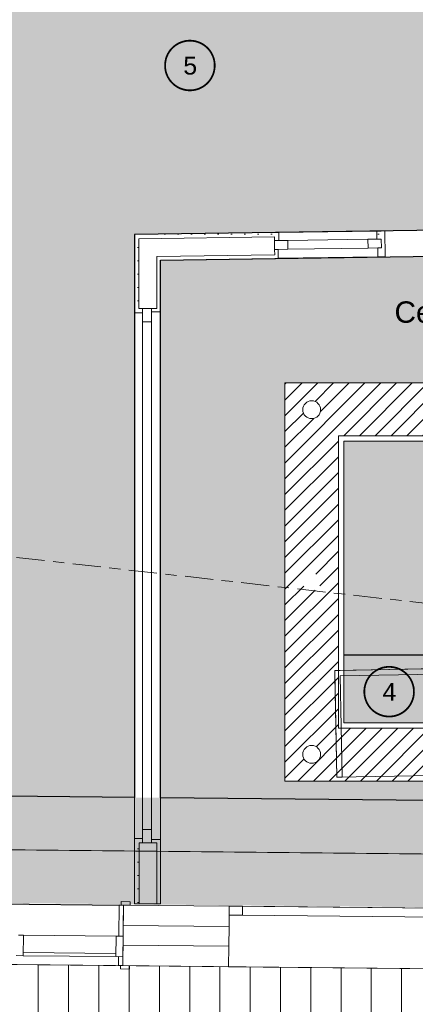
# Model space of a CAD drawing. Header units: millimetres. Extents: x -115474967 to 444143, y -74377 to 241828222.
# Tile 78 of 256: x -23618 to -21396, y 37920 to 43446. Entities that reach past the tile are written whole.
import ezdxf

# ---------------------------------------------------------------- set-up
doc = ezdxf.new("R2010")
doc.units = ezdxf.units.MM
doc.header["$MEASUREMENT"] = 0
for name, pattern in [('Block C$0$DASHED2', [0.375, 0.25, -0.125]), ('Centre', [31.75, 6.35, -4.7625, 15.875, -4.7625]), ('PHANTOM', [2.5, 1.25, -0.25, 0.25, -0.25, 0.25, -0.25])]:
    doc.linetypes.add(name, pattern=pattern)
for name, color, linetype in [('0-HACH', 9, 'Continuous'), ('00-3 Elev 01', 7, 'Continuous'), ('00-5 Grid 01', 9, 'PHANTOM'), ('A-DOOR NUMBERS', 7, 'Continuous')]:
    doc.layers.add(name, color=color, linetype=linetype)
for name, color, linetype, lineweight in [('1HATCH', 8, 'Continuous', 0), ('2 Windows', 1, 'Continuous', 25), ('A_WALL LOAD_Pen_No__161', 1, 'Continuous', 5), ('TEXT-2', 140, 'Continuous', 50)]:
    doc.layers.add(name, color=color, linetype=linetype, lineweight=lineweight)
doc.styles.add('ARIAL', font='arial.ttf')
pattern_1 = [(0, (-370653.09, -39732.55), (0, 75), [0, -75])]

msp = doc.modelspace()

# ---------------------------------------------------------------- hatches: boundary and pattern name
at = {"layer": '0-HACH', "ltscale": 5, "transparency": 33554559}
h = msp.add_hatch(dxfattribs=at)
h.set_pattern_fill('ANSI31', color=9, scale=500)
h.set_pattern_definition([(45, (2841.23, -19986.67), (-44.194174, 44.194174), [])])
h.paths.add_polyline_path([(-19858.33641, 41111.35789), (-19858.33641, 39469.83624), (-21827.7187, 39469.83624), (-21827.7187, 41111.35789)], flags=16)
edge = h.paths.add_edge_path()
edge.add_arc((-19708.33641, 39322.94558), 50, 0, 360)
edge = h.paths.add_edge_path()
edge.add_arc((-19708.33641, 40290.02258), 50, 0, 360)
edge = h.paths.add_edge_path()
edge.add_arc((-19708.33641, 41257.09959), 50, 0, 360)
edge = h.paths.add_edge_path()
edge.add_arc((-20843.02755, 41257.09959), 50, 0, 360)
edge = h.paths.add_edge_path()
edge.add_arc((-21977.7187, 41257.09959), 50, 0, 360)
edge = h.paths.add_edge_path()
edge.add_arc((-21977.7187, 39322.94558), 50, 0, 360)
edge = h.paths.add_edge_path()
edge.add_arc((-21977.7187, 40290.02258), 50, 0, 360)
edge = h.paths.add_edge_path()
edge.add_arc((-20843.02755, 39322.94558), 50, 0, 360)
h.paths.add_polyline_path([(-19558.33641, 41407.09959), (-22127.7187, 41407.09959), (-22127.7187, 39172.94558), (-19558.33641, 39172.94558)])
at = {"layer": '00-5 Grid 01', "linetype": 'ByBlock', "lineweight": 0, "true_color": 0xc7c8ca}
h = msp.add_hatch(dxfattribs=at)
h.set_pattern_fill('HATCH__GYPSUM', color=9, style=0, pattern_type=2)
h.set_pattern_definition(pattern_1)
h.paths.add_polyline_path([(-22972.74196, 42240.10502), (-22947.73796, 42215.45995), (-22187.11218, 42226.33426), (-22187.46955, 42251.33171)])
h = msp.add_hatch(dxfattribs=at)
h.set_pattern_fill('HATCH__GYPSUM', color=9, style=0, pattern_type=2)
h.set_pattern_definition(pattern_1)
h.paths.add_polyline_path([(-22947.73797, 42215.45997), (-22972.74196, 42240.10505), (-22972.67457, 41825.91303), (-22947.67457, 41825.91709)])
h = msp.add_hatch(dxfattribs=at)
h.set_pattern_fill('HATCH__GYPSUM', color=9, style=0, pattern_type=2)
h.set_pattern_definition(pattern_1)
h.paths.add_polyline_path([(-21587.53086, 42259.90875), (-21612.52831, 42259.55137), (-21611.88503, 42214.55597), (-21586.88759, 42214.91334), (-21587.17349, 42234.9113)])
h = msp.add_hatch(dxfattribs=at)
h.set_pattern_fill('HATCH__GYPSUM', color=9, style=0, pattern_type=2)
h.set_pattern_definition(pattern_1)
h.paths.add_polyline_path([(-22947.18642, 38825.91714), (-22972.18642, 38825.91306), (-22972.13081, 38484.25024), (-22947.13084, 38484.25432)])
h = msp.add_hatch(dxfattribs=at)
h.set_pattern_fill('PATTERN__DECK_II', color=9, style=0, pattern_type=2)
h.set_pattern_definition([(90, (-370653.1, -39732.55), (-170, 0), [])])
h.paths.add_polyline_path([(-24791.2793, 38155.42772), (-24899.99028, 35175.17037), (-21787.91622, 35052.7176), (-21692.45372, 37459.02348), (-21683.66339, 37680.6016), (-12732.89904, 37340.2223), (-12604.53983, 38030.72146), (-24630.48216, 38153.8315)])
at = {"layer": '1HATCH', "true_color": 0x636466, "transparency": 33554687}
h = msp.add_hatch(dxfattribs=at)
h.set_pattern_fill('AR-SAND', color=251, scale=50)
h.set_pattern_definition([(37.5, (8722.58, -59453.4), (-3.14967, 96.34119), [0, -76, 0, -85, 0, -81.25]), (7.5, (8722.58, -59453.4), (88.48884, 141.1073), [0, -41, 0, -68.5, 0, -26.25]), (327.5, (8661.08, -59453.4), (155.70709, 0.28295), [0, -25, 0, -90, 0, -117.5]), (317.5, (8661.08, -59453.4), (150.30633, 43.88378), [0, -12.5, 0, -59, 0, -67.5])])
h.paths.add_polyline_path([(-24974.0809, 44566.98805), (-17608.2382, 43741.36444), (-17249.60836, 46941.97918), (-12027.67829, 46356.86018), (-12833.18036, 42021.00784), (-14651.68424, 42359.06721), (-22972.74196, 42240.10505), (-22972.22783, 39080.39579), (-24974.0809, 39100.5989)])
h = msp.add_hatch(dxfattribs=at)
h.set_pattern_fill('AR-SAND', color=251, scale=50, angle=-7e-12)
h.paths.add_polyline_path([(-13262.24646, 38382.41493), (-24973.50811, 38501.97963), (-24973.50811, 39100.6379), (-13396.85774, 38983.80401), (-12027.1055, 46356.89918), (-11428.33354, 46289.80658), (-12898.997, 38378.74895), (-12899.78618, 38378.75691)])
h = msp.add_hatch(dxfattribs=at)
h.set_pattern_fill('AR-SAND', color=251, scale=50)
h.set_pattern_definition([(37.5, (4361.576, -29726.68), (-3.14967, 96.34119), [0, -76, 0, -85, 0, -81.25]), (7.5, (4361.58, -29726.68), (88.48884, 141.1073), [0, -41, 0, -68.5, 0, -26.25]), (327.5, (4300.076, -29726.68), (155.70709, 0.28295), [0, -25, 0, -90, 0, -117.5]), (317.5, (4300.08, -29726.68), (150.30633, 43.88378), [0, -12.5, 0, -59, 0, -67.5])])
h.paths.add_polyline_path([(-19557.76362, 39172.98458), (-22127.14591, 39172.98458), (-22127.14591, 41407.13859), (-19557.76362, 41407.13859)], flags=16)
h.paths.add_polyline_path([(-22827.14591, 39078.97638), (-18858.79498, 39038.92698), (-18827.84292, 42154.37867), (-22827.14591, 42097.20256)])
h = msp.add_hatch(dxfattribs=at)
h.set_pattern_fill('BOX', color=251, scale=50)
h.set_pattern_definition([(90, (4361.003, -29726.72), (-50, 6e-12), []), (90, (4373.503, -29726.72), (-50, 6e-12), []), (360, (4361.003, -29726.72), (6e-12, 50), [-12.5, 12.5]), (360, (4361.003, -29714.22), (6e-12, 50), [-12.5, 12.5]), (360, (4361.003, -29701.72), (6e-12, 50), [12.5, -12.5]), (360, (4361.003, -29689.22), (6e-12, 50), [12.5, -12.5]), (90, (4386.003, -29726.72), (-50, 6e-12), [12.5, -12.5]), (90, (4398.503, -29726.72), (-50, 6e-12), [12.5, -12.5])])
h.paths.add_polyline_path([(-21797.7187, 41081.35789), (-19888.33641, 41081.35789), (-19888.33641, 39499.83624), (-21797.7187, 39499.83624)])

# ---------------------------------------------------------------- linework, layer by layer
at = {"layer": '0-HACH', "color": 9, "linetype": 'Block C$0$DASHED2', "ltscale": 5, "transparency": 33554559, "const_width": 5}
msp.add_lwpolyline([(-11728.19468, 46323.40612), (-13147.92737, 38681.27648), (-24973.50811, 38800.62262)], dxfattribs=at)
at = {"layer": '00-3 Elev 01'}
for p, q in [((-21797.7187, 39881.35789), (-19888.33641, 39881.35789)), ((-24534.66296, 38492.82026), (-23034.74142, 38477.47566))]:
    msp.add_line(p, q, dxfattribs=at)
for points in [[(-24974.0809, 44566.98805), (-17608.2382, 43741.36444), (-17249.60836, 46941.97918), (-12027.67829, 46356.86018), (-12833.18036, 42021.00784), (-14651.68424, 42359.06721), (-22972.74196, 42240.10505), (-22972.22783, 39080.39579), (-24974.0809, 39100.5989)], [(-22827.14583, 42097.20256), (-18827.84285, 42154.37868), (-18858.7949, 39038.92699), (-22826.65472, 39078.97143)]]:
    msp.add_lwpolyline(points, close=True, dxfattribs=at)
at = {"layer": '00-5 Grid 01', "color": 9, "linetype": 'ByBlock', "lineweight": 0, "true_color": 0xc7c8ca}
for p, q in [((-22947.73797, 42215.45996), (-22947.67457, 41825.9171)), ((-22187.11219, 42226.33426), (-22947.73795, 42215.45997)), ((-22187.46956, 42251.33171), (-22162.47211, 42251.68909)), ((-22187.46956, 42251.33171), (-22162.47211, 42251.68909)), ((-22187.11218, 42226.33426), (-22186.82628, 42206.33631)), ((-21612.52831, 42259.55137), (-22162.47211, 42251.68909)), ((-22161.82883, 42206.69368), (-22162.47211, 42251.68909)), ((-22161.82883, 42206.69368), (-22162.47211, 42251.68909)), ((-21661.87992, 42213.84121), (-21586.88759, 42214.91334)), ((-21587.53086, 42259.90875), (-21612.52831, 42259.55137)), ((-21587.53087, 42259.90875), (-21612.52831, 42259.55138)), ((-21611.88503, 42214.55597), (-21612.52831, 42259.55137)), ((-21611.88503, 42214.55597), (-21612.52831, 42259.55137)), ((-21586.88759, 42214.91335), (-21611.88503, 42214.55596)), ((-21587.53086, 42259.90875), (-21567.53291, 42260.19465)), ((-21586.17283, 42164.91845), (-21586.88759, 42214.91334)), ((-21586.17283, 42164.91845), (-21586.88759, 42214.91334)), ((-21567.53291, 42260.19465), (-21565.46012, 42115.20946)), ((-21567.53291, 42260.19465), (-21565.46012, 42115.20946)), ((-22186.82628, 42206.33631), (-22111.83394, 42207.40844)), ((-22186.82628, 42206.33631), (-22161.82883, 42206.69368)), ((-22186.11153, 42156.34142), (-22186.82628, 42206.33631)), ((-22186.11153, 42156.34142), (-22186.82628, 42206.33631)), ((-22186.11153, 42156.34142), (-22186.82628, 42206.33631)), ((-22111.83394, 42207.40844), (-21661.87992, 42213.84121)), ((-22111.83394, 42207.40844), (-22111.11919, 42157.41355)), ((-21661.16517, 42163.84632), (-22111.11919, 42157.41355)), ((-21661.16517, 42163.84632), (-21661.87992, 42213.84121)), ((-21586.17283, 42164.91845), (-21661.16517, 42163.84632)), ((-21586.17284, 42164.91845), (-21606.17079, 42164.63254)), ((-21606.17079, 42164.63255), (-21605.45604, 42114.63766)), ((-21606.17079, 42164.63255), (-21605.45604, 42114.63766)), ((-22847.72191, 42116.8796), (-22185.68267, 42126.34448)), ((-22847.67457, 41825.93337), (-22847.72189, 42116.87963)), ((-22111.11919, 42157.41355), (-22186.11153, 42156.34142)), ((-22186.11153, 42156.34142), (-22166.11357, 42156.62732)), ((-22185.68267, 42126.34448), (-22186.11153, 42156.34142)), ((-22185.39677, 42106.34653), (-22165.39882, 42106.63243)), ((-22185.39677, 42106.34653), (-22165.39882, 42106.63243)), ((-22166.11357, 42156.62732), (-22165.39882, 42106.63243)), ((-22166.11357, 42156.62732), (-22165.39882, 42106.63243)), ((-21605.45604, 42114.63766), (-22165.39882, 42106.63243)), ((-21585.45808, 42114.92356), (-21605.45604, 42114.63766)), ((-21585.45808, 42114.92356), (-21605.45604, 42114.63766)), ((-21585.45808, 42114.92356), (-21565.46012, 42115.20946)), ((-21585.45808, 42114.92356), (-21565.46012, 42115.20946)), ((-22972.67457, 41825.91303), (-22972.6705, 41800.91303)), ((-22972.67457, 41825.91303), (-22972.6705, 41800.91303)), ((-22927.6705, 41800.92035), (-22972.6705, 41800.91303)), ((-22927.6705, 41800.92035), (-22972.6705, 41800.91303)), ((-22972.6705, 41800.91303), (-22972.19049, 38850.91307)), ((-22947.67457, 41825.9171), (-22927.67457, 41825.92035)), ((-22877.67457, 41825.92849), (-22927.67457, 41825.92035)), ((-22877.67457, 41825.92849), (-22927.67457, 41825.92035)), ((-22877.67457, 41825.92849), (-22927.67457, 41825.92035)), ((-22927.67457, 41825.92035), (-22927.66236, 41750.92035)), ((-22927.67457, 41825.92035), (-22927.6705, 41800.92035)), ((-22847.67457, 41825.93337), (-22877.67457, 41825.92849)), ((-22877.66236, 41750.92849), (-22877.67457, 41825.92849)), ((-22877.67457, 41825.92849), (-22877.67131, 41805.92849)), ((-22877.67131, 41805.92849), (-22827.67131, 41805.93662)), ((-22877.67131, 41805.92849), (-22827.67131, 41805.93662)), ((-22827.67457, 41825.93662), (-22827.67131, 41805.93662)), ((-22827.67457, 41825.93662), (-22827.67131, 41805.93662)), ((-22827.67131, 41805.93662), (-22827.18968, 38845.93666)), ((-22927.66236, 41750.92035), (-22877.66236, 41750.92849)), ((-22927.66236, 41750.92035), (-22927.19862, 38900.92039)), ((-22877.19862, 38900.92852), (-22877.66236, 41750.92849)), ((-21847.63429, 39793.6894), (-21817.63909, 39794.22574)), ((-21847.09795, 39763.6942), (-21847.63429, 39793.6894)), ((-21817.63909, 39794.22574), (-19830.64859, 39829.75488)), ((-19830.11225, 39799.75968), (-21817.10275, 39764.23054)), ((-21836.91454, 39194.18027), (-21847.09795, 39763.6942)), ((-21817.10275, 39764.23054), (-21806.91934, 39194.71662)), ((-21806.91934, 39194.71662), (-21836.91454, 39194.18027)), ((-22877.19862, 38900.92852), (-22927.19862, 38900.92039)), ((-22927.19862, 38900.92039), (-22927.18642, 38825.92039)), ((-22877.18642, 38825.92853), (-22877.19862, 38900.92852)), ((-22927.19049, 38850.92039), (-22972.19049, 38850.91307)), ((-22927.19049, 38850.92039), (-22972.19049, 38850.91307)), ((-22972.18642, 38825.91307), (-22972.19049, 38850.91307)), ((-22972.18642, 38825.91307), (-22972.19049, 38850.91307)), ((-22927.18642, 38825.92039), (-22927.19049, 38850.92039)), ((-22877.18968, 38845.92853), (-22827.18968, 38845.93666)), ((-22877.18968, 38845.92853), (-22827.18968, 38845.93666)), ((-22877.18642, 38825.92853), (-22877.18968, 38845.92853)), ((-22827.18642, 38825.93666), (-22827.18968, 38845.93666)), ((-22827.18642, 38825.93666), (-22827.18968, 38845.93666)), ((-22947.18642, 38825.91714), (-22927.18642, 38825.92039)), ((-22947.18642, 38825.91713), (-22947.13082, 38484.2543)), ((-22877.18642, 38825.92853), (-22927.18642, 38825.92039)), ((-22877.18642, 38825.92853), (-22927.18642, 38825.92039)), ((-22877.18642, 38825.92853), (-22927.18642, 38825.92039)), ((-22847.18642, 38825.93341), (-22877.18642, 38825.92853)), ((-22847.13084, 38484.27058), (-22847.18642, 38825.93341)), ((-23061.53034, 38302.74056), (-23059.74014, 38477.73141)), ((-23059.74014, 38477.73141), (-23034.74145, 38477.47566)), ((-23047.74077, 38477.60865), (-23047.5464, 38496.60766)), ((-22997.74339, 38477.09716), (-23047.74077, 38477.60865)), ((-23047.5464, 38496.60766), (-22997.54902, 38496.09617)), ((-23034.74145, 38477.47566), (-23036.53165, 38302.48482)), ((-23035.91787, 38362.48168), (-23034.74145, 38477.47566)), ((-23035.91787, 38362.48168), (-23034.74145, 38477.47566)), ((-23035.91787, 38362.48168), (-23034.74145, 38477.47566)), ((-23034.74145, 38477.47566), (-22997.74339, 38477.09716)), ((-23034.74145, 38477.47566), (-22997.74339, 38477.09716)), ((-23034.74145, 38477.47566), (-22997.74339, 38477.09716)), ((-22997.54902, 38496.09617), (-22997.74339, 38477.09716)), ((-22440.7536, 38471.39901), (-22441.26509, 38421.40163)), ((-22440.7536, 38471.39901), (-22441.26509, 38421.40163)), ((-22440.7536, 38471.39901), (-22441.26509, 38421.40163)), ((-22440.7536, 38471.39901), (-19595.90247, 38442.29543)), ((-22365.75753, 38470.63178), (-22440.7536, 38471.39901)), ((-22366.26902, 38420.6344), (-22365.75753, 38470.63178)), ((-19670.89855, 38443.06266), (-22365.75753, 38470.63178)), ((-22441.26509, 38421.40163), (-22441.93002, 38356.40503)), ((-22441.26509, 38421.40163), (-22441.93002, 38356.40503)), ((-22441.26509, 38421.40163), (-22366.26902, 38420.6344)), ((-22366.26902, 38420.6344), (-19671.41003, 38393.06527)), ((-23036.53165, 38302.48482), (-23035.91787, 38362.48168)), ((-23036.53165, 38302.48482), (-23035.91787, 38362.48168)), ((-23036.53165, 38302.48482), (-23035.91787, 38362.48168)), ((-23035.91788, 38362.48162), (-22441.92999, 38356.40496)), ((-22441.93002, 38356.40503), (-22443.05529, 38246.41078)), ((-22441.93002, 38356.40503), (-22443.05529, 38246.41078)), ((-23624.50089, 38308.4999), (-23596.50235, 38308.21347)), ((-23596.50235, 38308.21347), (-23597.67877, 38193.21949)), ((-23596.50235, 38308.21347), (-23076.52956, 38302.89401)), ((-23077.70598, 38187.90003), (-23076.52956, 38302.89401)), ((-23076.52956, 38302.89401), (-23036.53165, 38302.48482)), ((-23036.53165, 38302.48482), (-23061.53034, 38302.74056)), ((-23036.53165, 38302.48482), (-23037.70807, 38187.49084)), ((-23037.04314, 38252.48744), (-23036.53165, 38302.48482)), ((-23037.04314, 38252.48744), (-23036.53165, 38302.48482)), ((-23037.04314, 38252.48744), (-23036.53165, 38302.48482)), ((-23037.70807, 38187.49084), (-23037.04314, 38252.48744)), ((-23037.70807, 38187.49084), (-23037.04314, 38252.48744)), ((-23037.70807, 38187.49084), (-23037.04314, 38252.48744)), ((-23037.04319, 38252.48743), (-22443.05537, 38246.41077)), ((-22443.05529, 38246.41078), (-22444.23171, 38131.4168)), ((-22443.05529, 38246.41078), (-22444.23171, 38131.4168)), ((-23597.67877, 38193.21949), (-23637.67668, 38193.62868)), ((-23077.52184, 38205.89908), (-23597.49463, 38211.21854)), ((-23037.70807, 38187.49084), (-23077.70598, 38187.90003)), ((-23063.21825, 38137.7492), (-23062.70676, 38187.74658)), ((-23062.70676, 38187.74658), (-23037.70807, 38187.49084)), ((-23037.70807, 38187.49084), (-23038.21956, 38137.49345)), ((-23038.21956, 38137.49345), (-23037.70807, 38187.49084)), ((-23038.21956, 38137.49345), (-23037.70807, 38187.49084)), ((-23038.21956, 38137.49345), (-23037.70807, 38187.49084)), ((-23038.21956, 38137.49345), (-23037.70807, 38187.49084)), ((-23038.21956, 38137.49345), (-23037.70807, 38187.49084)), ((-23038.21956, 38137.49345), (-23063.21825, 38137.7492)), ((-23051.41324, 38118.62743), (-23051.21888, 38137.62644)), ((-23051.21888, 38137.62644), (-23001.22149, 38137.11495)), ((-23038.21956, 38137.49345), (-23001.22149, 38137.11495)), ((-23038.21956, 38137.49345), (-23001.22149, 38137.11495)), ((-23038.21956, 38137.49345), (-23001.22149, 38137.11495)), ((-23001.22149, 38137.11495), (-23001.41586, 38118.11595)), ((-22444.23171, 38131.4168), (-19599.38058, 38102.31322)), ((-23001.41586, 38118.11595), (-23051.41324, 38118.62743))]:
    msp.add_line(p, q, dxfattribs=at)
for points in [[(-54456.94435, 45656.57439), (-56062.35025, 45547.27332), (-55796.90893, 41600.99565), (-54188.03735, 41707.10587), (-54075.54272, 40054.79325), (-43574.79122, 40770.91509), (-43361.83338, 37648.23791), (-42685.9071, 37694.33419), (-42737.57626, 38338.64182), (-19956.7994, 38106.13898), (-19919.55838, 38105.75896), (-12613.33474, 38030.80364), (-11021.93603, 46591.32569), (-40907.4193, 49940.00308), (-40995.92824, 49150.10199), (-54283.01855, 48283.99895), (-54271.06715, 48108.0128), (-54622.22745, 48084.10459)], [(-21847.63429, 39793.6894), (-19800.65338, 39830.29122), (-19789.93363, 39230.78209), (-21836.91454, 39194.18027)], [(-23597.67877, 38193.21949), (-23077.70598, 38187.90003), (-23076.52956, 38302.89401), (-23596.50235, 38308.21347)], [(-24791.2793, 38155.42772), (-24899.99028, 35175.17037), (-21787.91622, 35052.7176), (-21692.45372, 37459.02348), (-21683.66339, 37680.6016), (-12732.89904, 37340.2223), (-12604.53983, 38030.72146), (-24630.48216, 38153.8315)]]:
    msp.add_lwpolyline(points, close=True, dxfattribs=at)
for points in [[(-22187.46953, 42251.33171), (-22972.74196, 42240.10505)], [(-22972.74196, 42240.10505), (-22972.67457, 41825.91304)], [(-22827.7187, 42097.16356), (-22185.39678, 42106.34653)], [(-22827.67457, 41825.93664), (-22827.7187, 42097.16356)], [(-22972.18642, 38825.91304), (-22972.13083, 38484.25024)], [(-22827.13083, 38484.27383), (-22827.18642, 38825.93667)], [(-22440.75357, 38471.39901), (-23034.74142, 38477.47566)], [(-22972.13083, 38484.25024), (-22947.13083, 38484.2543)], [(-22947.13083, 38484.2543), (-22847.13083, 38484.27058)], [(-22847.13083, 38484.27058), (-22827.13083, 38484.27383)], [(-23038.21953, 38137.49345), (-22444.23168, 38131.4168)]]:
    msp.add_lwpolyline(points, dxfattribs=at)
at = {"layer": '2 Windows', "linetype": 'Block C$0$DASHED2', "ltscale": 25, "const_width": 10}
for points in [[(-22801.25069, 43188.67254, -0.4198727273), (-22659.11833, 43328.09026, -0.4156451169), (-22522.40411, 43185.30279, -0.4067331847), (-22661.60638, 43049.22903, -0.4146350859), (-22801.25069, 43188.67254)], [(-21682.32618, 39674.7393, -0.4198727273), (-21540.19382, 39814.15702, -0.4156451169), (-21403.4796, 39671.36955, -0.4067331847), (-21542.68188, 39535.29579, -0.4146350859), (-21682.32618, 39674.7393)]]:
    msp.add_lwpolyline(points, format="xyb", dxfattribs=at)
at = {"layer": 'A_WALL LOAD_Pen_No__161', "color": 1, "lineweight": 5}
for points in [[(-22127.7187, 41407.09959), (-19558.33641, 41407.09959), (-19558.33641, 39172.94558), (-22127.7187, 39172.94558)], [(-21827.7187, 41111.35789), (-19858.33641, 41111.35789), (-19858.33641, 39469.83624), (-21827.7187, 39469.83624)], [(-21797.7187, 41081.35789), (-19888.33641, 41081.35789), (-19888.33641, 39499.83624), (-21797.7187, 39499.83624)]]:
    msp.add_lwpolyline(points, close=True, dxfattribs=at)
for centre in [(-21977.7187, 41257.09959), (-21977.7187, 39322.94558)]:
    msp.add_circle(centre, 50, dxfattribs=at)
at = {"layer": 'TEXT-2', "linetype": 'Centre', "lineweight": 0, "ltscale": 10}
msp.add_line((-4435.91114, 38276.91885), (-42135.38134, 42501.17023), dxfattribs=at)

# ---------------------------------------------------------------- texts
at = {"layer": 'A-DOOR NUMBERS', "color": 1, "width": 1949.9798819, "attachment_point": 1, "style": 'ARIAL'}
for s, insert, char_height in [('5', (-22698.85105, 43237.74402), 100), ('\\pxqc;Ceiling Height\\P6000m', (-21966.03317, 41865.0673), 120), ('4', (-21579.92654, 39723.81078), 100)]:
    msp.add_mtext(s, dxfattribs=dict(at, insert=insert, char_height=char_height))

doc.saveas('drawing.dxf')
